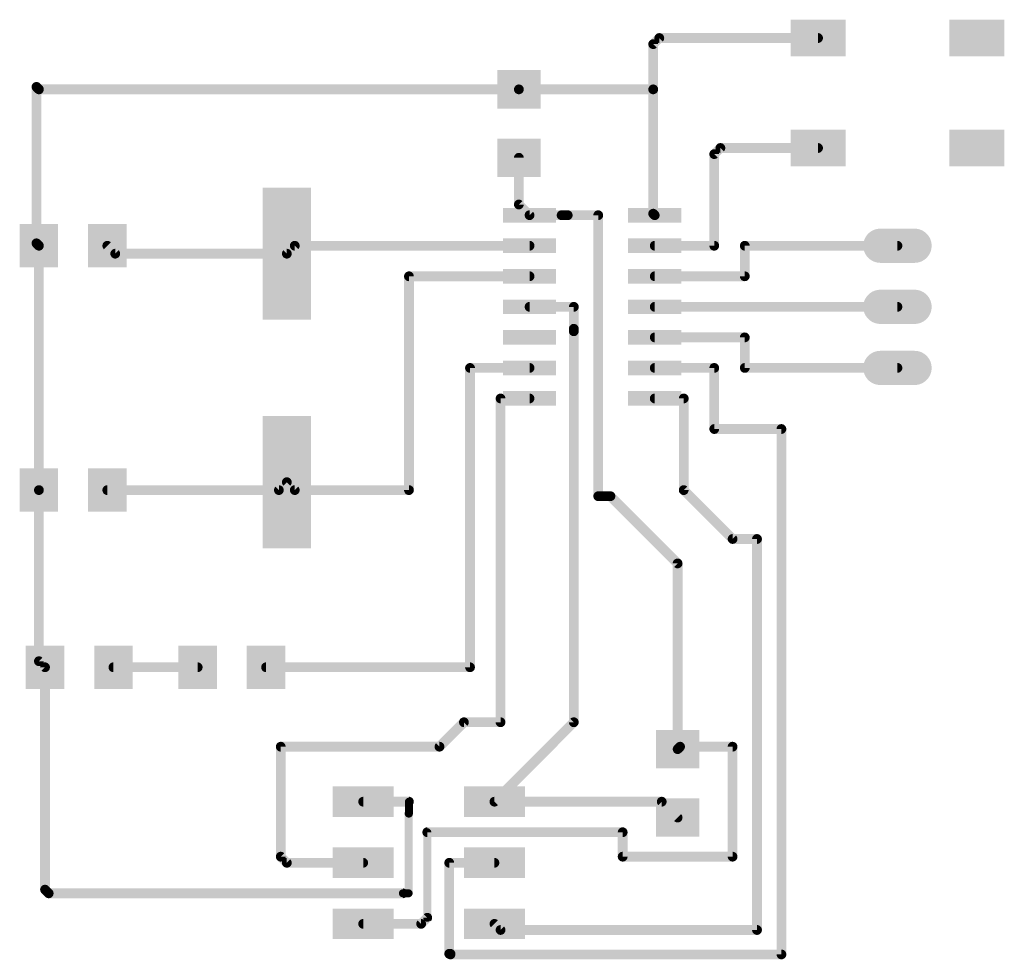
# Model space of a CAD drawing. Extents: x 63.8 to 104.8, y 23.7 to 62.7.
import ezdxf

# ---------------------------------------------------------------- set-up
doc = ezdxf.new("R2010")
doc.units = 0
doc.layers.add('1', color=12, linetype='CONTINUOUS')
doc.layers.add('17', color=110, linetype='CONTINUOUS')

# ---------------------------------------------------------------- blocks, each defined once
blk = doc.blocks.new('RECT')
blk.add_solid([(-0.5, -0.5), (0.5, -0.5), (-0.5, 0.5), (0.5, 0.5)])
blk = doc.blocks.new('LONGP100')
at = {"const_width": 1}
blk.add_lwpolyline([(-0.5, 0), (0.5, 0)], dxfattribs=at)
at = {"const_width": 0.5}
for points in [[(-0.5, 0.25, 1), (-0.5, -0.25)], [(0.5, -0.25, 1), (0.5, 0.25)]]:
    blk.add_lwpolyline(points, format="xyb", dxfattribs=at)

msp = doc.modelspace()

# ---------------------------------------------------------------- linework, layer by layer
at = {"layer": '1'}
for points, const_width in [([(90.17, 61.722), (90.424, 61.976)], 0.4064), ([(90.17, 61.722), (90.17, 59.842)], 0.4064), ([(90.424, 61.976), (97.028, 61.976)], 0.4064), ([(64.618, 59.842), (64.516, 59.944)], 0.4064), ([(64.516, 59.944), (64.516, 53.442)], 0.4064), ([(84.582, 59.842), (64.618, 59.842)], 0.4064), ([(90.17, 59.842), (84.582, 59.842)], 0.4064), ([(90.17, 54.6735), (90.17, 59.842)], 0.4064), ([(92.964, 57.404), (92.71, 57.15)], 0.4064), ([(92.71, 57.15), (92.71, 53.34)], 0.4064), ([(97.028, 57.404), (92.964, 57.404)], 0.4064), ([(84.582, 56.998), (84.582, 55.0545)], 0.4064), ([(84.582, 55.0545), (85.0265, 54.61)], 0.4064), ([(85.0265, 54.61), (86.36, 54.61)], 0.4064), ([(86.36, 54.61), (86.614, 54.61)], 0.4064), ([(86.614, 54.61), (87.884, 54.61)], 0.4064), ([(87.884, 54.61), (87.884, 42.926)], 0.4064), ([(90.17, 54.6735), (90.2335, 54.61)], 0.4064), ([(64.516, 53.442), (64.618, 53.34)], 0.4064), ([(64.618, 53.34), (64.618, 43.18)], 0.4064), ([(67.792, 53.01), (67.462, 53.34)], 0.4064), ([(75.26, 53.34), (74.93, 53.01)], 0.4064), ([(85.0265, 53.34), (75.26, 53.34)], 0.4064), ([(92.71, 53.34), (90.2335, 53.34)], 0.4064), ([(93.98, 52.07), (93.98, 53.34)], 0.4064), ([(93.98, 53.34), (100.33, 53.34)], 0.4064), ([(74.93, 53.01), (67.792, 53.01)], 0.4064), ([(85.0265, 52.07), (80.01, 52.07)], 0.4064), ([(80.01, 52.07), (80.01, 43.18)], 0.4064), ([(90.2335, 52.07), (93.98, 52.07)], 0.4064), ([(85.0265, 50.8), (86.868, 50.8)], 0.4064), ([(86.868, 50.8), (86.868, 49.8885)], 0.4064), ([(90.2335, 50.8), (100.33, 50.8)], 0.4064), ([(86.868, 49.8885), (86.868, 49.784)], 0.4064), ([(86.868, 49.784), (86.868, 33.528)], 0.4064), ([(90.2335, 49.53), (93.98, 49.53)], 0.4064), ([(93.98, 49.53), (93.98, 48.26)], 0.4064), ([(85.0265, 48.26), (82.55, 48.26)], 0.4064), ([(82.55, 48.26), (82.55, 35.814)], 0.4064), ([(90.2335, 48.26), (92.71, 48.26)], 0.4064), ([(92.71, 48.26), (92.71, 45.72)], 0.4064), ([(93.98, 48.26), (100.33, 48.26)], 0.4064), ([(83.82, 46.99), (85.0265, 46.99)], 0.4064), ([(83.82, 33.528), (83.82, 46.99)], 0.4064), ([(90.2335, 46.99), (91.44, 46.99)], 0.4064), ([(91.44, 46.99), (91.44, 43.18)], 0.4064), ([(92.71, 45.72), (95.504, 45.72)], 0.4064), ([(95.504, 23.876), (95.504, 45.72)], 0.4064), ([(74.93, 43.51), (74.6, 43.18)], 0.4064), ([(75.26, 43.18), (74.93, 43.51)], 0.4064), ([(64.618, 43.18), (64.618, 36.068)], 0.4064), ([(74.6, 43.18), (67.462, 43.18)], 0.4064), ([(80.01, 43.18), (75.26, 43.18)], 0.4064), ([(87.884, 42.926), (88.392, 42.926)], 0.4064), ([(88.392, 42.926), (91.186, 40.132)], 0.4064), ([(91.44, 43.18), (93.472, 41.148)], 0.4064), ([(93.472, 41.148), (94.488, 41.148)], 0.4064), ([(94.488, 41.148), (94.488, 24.892)], 0.4064), ([(91.186, 40.132), (91.186, 32.41)], 0.4064), ([(64.618, 36.068), (64.872, 35.814)], 0.4064), ([(64.872, 35.814), (64.872, 26.568)], 0.4064), ([(67.716, 35.814), (71.222, 35.814)], 0.4064), ([(82.55, 35.814), (74.066, 35.814)], 0.4064), ([(82.296, 33.528), (81.28, 32.512)], 0.4064), ([(82.296, 33.528), (83.82, 33.528)], 0.4064), ([(86.868, 33.528), (83.566, 30.226)], 0.4064), ([(81.28, 32.512), (74.676, 32.512)], 0.4064), ([(74.676, 32.512), (74.676, 27.94)], 0.4064), ([(91.288, 32.512), (91.186, 32.41)], 0.4064), ([(93.472, 32.512), (91.288, 32.512)], 0.4064), ([(93.472, 27.94), (93.472, 32.512)], 0.4064), ([(78.106, 30.226), (80.01, 30.226)], 0.4064), ([(80.01, 30.226), (80.01, 29.7307)], 0.3302), ([(83.566, 30.226), (90.526, 30.226)], 0.4064), ([(90.526, 30.226), (91.186, 29.566)], 0.4064), ([(80.01, 29.7307), (79.9973, 29.7307)], 0.3302), ([(79.9973, 29.7307), (79.9973, 26.416)], 0.3302), ([(80.772, 28.956), (88.9, 28.956)], 0.4064), ([(80.772, 25.4), (80.772, 28.956)], 0.3302), ([(88.9, 28.956), (88.9, 27.94)], 0.4064), ([(74.676, 27.94), (74.93, 27.686)], 0.4064), ([(74.93, 27.686), (78.106, 27.686)], 0.4064), ([(83.566, 27.686), (81.6864, 27.686)], 0.4064), ([(81.6864, 27.686), (81.6864, 23.9014)], 0.4064), ([(88.9, 27.94), (93.472, 27.94)], 0.4064), ([(64.872, 26.568), (65.024, 26.416)], 0.4064), ([(79.756, 26.416), (65.024, 26.416)], 0.4064), ([(79.9973, 26.416), (79.756, 26.416)], 0.3302), ([(80.518, 25.146), (80.772, 25.4)], 0.4064), ([(78.106, 25.146), (80.518, 25.146)], 0.4064), ([(83.82, 24.892), (83.566, 25.146)], 0.4064), ([(94.488, 24.892), (83.82, 24.892)], 0.4064), ([(81.6864, 23.9014), (81.7372, 23.9014)], 0.4064), ([(81.7372, 23.9014), (81.7372, 23.876)], 0.4064), ([(81.7372, 23.876), (95.504, 23.876)], 0.4064)]:
    msp.add_lwpolyline(points, dxfattribs=dict(at, const_width=const_width))
for points, const_width in [([(90.2716, 61.722, 1), (90.0684, 61.722)], 0.2032), ([(90.0982, 61.7938, 1), (90.2418, 61.6502)], 0.2032), ([(90.424, 62.0776, 1), (90.424, 61.8744)], 0.2032), ([(90.4958, 61.9042, 1), (90.3522, 62.0478)], 0.2032), ([(97.028, 61.8744, 1), (97.028, 62.0776)], 0.2032), ([(64.6176, 59.944, 1), (64.4144, 59.944)], 0.2032), ([(64.5878, 60.0158, 1), (64.4442, 59.8722)], 0.2032), ([(64.618, 59.9436, 1), (64.618, 59.7404)], 0.2032), ([(64.5462, 59.7702, 1), (64.6898, 59.9138)], 0.2032), ([(84.582, 59.9436, 1), (84.582, 59.7404)], 0.2032), ([(84.582, 59.7404, 1), (84.582, 59.9436)], 0.2032), ([(90.2716, 59.842, 1), (90.0684, 59.842)], 0.2032), ([(90.0684, 59.842, 1), (90.2716, 59.842)], 0.2032), ([(90.17, 59.7404, 1), (90.17, 59.9436)], 0.2032), ([(92.8116, 57.15, 1), (92.6084, 57.15)], 0.2032), ([(92.964, 57.5056, 1), (92.964, 57.3024)], 0.2032), ([(93.0358, 57.3322, 1), (92.8922, 57.4758)], 0.2032), ([(97.028, 57.3024, 1), (97.028, 57.5056)], 0.2032), ([(84.6836, 56.998, 1), (84.4804, 56.998)], 0.2032), ([(92.6382, 57.2218, 1), (92.7818, 57.0782)], 0.2032), ([(84.4804, 55.0545, 1), (84.6836, 55.0545)], 0.2032), ([(84.6538, 55.1263, 1), (84.5102, 54.9827)], 0.2032), ([(85.0265, 54.7116, 1), (85.0265, 54.5084)], 0.2032), ([(84.9547, 54.5382, 1), (85.0983, 54.6818)], 0.2032), ([(86.36, 54.7116, 1), (86.36, 54.5084)], 0.2032), ([(86.36, 54.5084, 1), (86.36, 54.7116)], 0.2032), ([(86.614, 54.7116, 1), (86.614, 54.5084)], 0.2032), ([(86.614, 54.5084, 1), (86.614, 54.7116)], 0.2032), ([(87.9856, 54.61, 1), (87.7824, 54.61)], 0.2032), ([(87.884, 54.5084, 1), (87.884, 54.7116)], 0.2032), ([(90.0684, 54.6735, 1), (90.2716, 54.6735)], 0.2032), ([(90.2418, 54.7453, 1), (90.0982, 54.6017)], 0.2032), ([(90.1617, 54.5382, 1), (90.3053, 54.6818)], 0.2032), ([(64.4144, 53.442, 1), (64.6176, 53.442)], 0.2032), ([(64.5878, 53.5138, 1), (64.4442, 53.3702)], 0.2032), ([(64.7196, 53.34, 1), (64.5164, 53.34)], 0.2032), ([(64.5462, 53.2682, 1), (64.6898, 53.4118)], 0.2032), ([(67.5338, 53.4118, 1), (67.3902, 53.2682)], 0.2032), ([(75.26, 53.4416, 1), (75.26, 53.2384)], 0.2032), ([(75.3318, 53.2682, 1), (75.1882, 53.4118)], 0.2032), ([(85.0265, 53.2384, 1), (85.0265, 53.4416)], 0.2032), ([(90.2335, 53.4416, 1), (90.2335, 53.2384)], 0.2032), ([(92.6084, 53.34, 1), (92.8116, 53.34)], 0.2032), ([(92.71, 53.2384, 1), (92.71, 53.4416)], 0.2032), ([(94.0816, 53.34, 1), (93.8784, 53.34)], 0.2032), ([(93.98, 53.4416, 1), (93.98, 53.2384)], 0.2032), ([(100.33, 53.2384, 1), (100.33, 53.4416)], 0.2032), ([(67.792, 53.1116, 1), (67.792, 52.9084)], 0.2032), ([(67.7202, 52.9382, 1), (67.8638, 53.0818)], 0.2032), ([(74.8582, 53.0818, 1), (75.0018, 52.9382)], 0.2032), ([(74.93, 52.9084, 1), (74.93, 53.1116)], 0.2032), ([(80.01, 52.1716, 1), (80.01, 51.9684)], 0.2032), ([(80.1116, 52.07, 1), (79.9084, 52.07)], 0.2032), ([(85.0265, 51.9684, 1), (85.0265, 52.1716)], 0.2032), ([(90.2335, 52.1716, 1), (90.2335, 51.9684)], 0.2032), ([(93.8784, 52.07, 1), (94.0816, 52.07)], 0.2032), ([(93.98, 51.9684, 1), (93.98, 52.1716)], 0.2032), ([(85.0265, 50.9016, 1), (85.0265, 50.6984)], 0.2032), ([(86.9696, 50.8, 1), (86.7664, 50.8)], 0.2032), ([(86.868, 50.6984, 1), (86.868, 50.9016)], 0.2032), ([(90.2335, 50.9016, 1), (90.2335, 50.6984)], 0.2032), ([(100.33, 50.6984, 1), (100.33, 50.9016)], 0.2032), ([(86.9696, 49.8885, 1), (86.7664, 49.8885)], 0.2032), ([(86.7664, 49.8885, 1), (86.9696, 49.8885)], 0.2032), ([(86.9696, 49.784, 1), (86.7664, 49.784)], 0.2032), ([(86.7664, 49.784, 1), (86.9696, 49.784)], 0.2032), ([(90.2335, 49.6316, 1), (90.2335, 49.4284)], 0.2032), ([(94.0816, 49.53, 1), (93.8784, 49.53)], 0.2032), ([(93.98, 49.4284, 1), (93.98, 49.6316)], 0.2032), ([(82.55, 48.3616, 1), (82.55, 48.1584)], 0.2032), ([(82.6516, 48.26, 1), (82.4484, 48.26)], 0.2032), ([(85.0265, 48.1584, 1), (85.0265, 48.3616)], 0.2032), ([(90.2335, 48.3616, 1), (90.2335, 48.1584)], 0.2032), ([(92.8116, 48.26, 1), (92.6084, 48.26)], 0.2032), ([(92.71, 48.1584, 1), (92.71, 48.3616)], 0.2032), ([(93.98, 48.3616, 1), (93.98, 48.1584)], 0.2032), ([(93.8784, 48.26, 1), (94.0816, 48.26)], 0.2032), ([(100.33, 48.1584, 1), (100.33, 48.3616)], 0.2032), ([(83.82, 47.0916, 1), (83.82, 46.8884)], 0.2032), ([(83.9216, 46.99, 1), (83.7184, 46.99)], 0.2032), ([(85.0265, 46.8884, 1), (85.0265, 47.0916)], 0.2032), ([(90.2335, 47.0916, 1), (90.2335, 46.8884)], 0.2032), ([(91.5416, 46.99, 1), (91.3384, 46.99)], 0.2032), ([(91.44, 46.8884, 1), (91.44, 47.0916)], 0.2032), ([(92.71, 45.8216, 1), (92.71, 45.6184)], 0.2032), ([(95.6056, 45.72, 1), (95.4024, 45.72)], 0.2032), ([(95.504, 45.6184, 1), (95.504, 45.8216)], 0.2032), ([(92.6084, 45.72, 1), (92.8116, 45.72)], 0.2032), ([(75.0018, 43.5818, 1), (74.8582, 43.4382)], 0.2032), ([(75.0018, 43.4382, 1), (74.8582, 43.5818)], 0.2032), ([(64.7196, 43.18, 1), (64.5164, 43.18)], 0.2032), ([(64.5164, 43.18, 1), (64.7196, 43.18)], 0.2032), ([(67.462, 43.2816, 1), (67.462, 43.0784)], 0.2032), ([(74.5282, 43.2518, 1), (74.6718, 43.1082)], 0.2032), ([(74.6, 43.0784, 1), (74.6, 43.2816)], 0.2032), ([(75.26, 43.2816, 1), (75.26, 43.0784)], 0.2032), ([(75.1882, 43.1082, 1), (75.3318, 43.2518)], 0.2032), ([(79.9084, 43.18, 1), (80.1116, 43.18)], 0.2032), ([(80.01, 43.0784, 1), (80.01, 43.2816)], 0.2032), ([(87.884, 43.0276, 1), (87.884, 42.8244)], 0.2032), ([(87.7824, 42.926, 1), (87.9856, 42.926)], 0.2032), ([(88.4638, 42.9978, 1), (88.3202, 42.8542)], 0.2032), ([(88.392, 42.8244, 1), (88.392, 43.0276)], 0.2032), ([(91.3384, 43.18, 1), (91.5416, 43.18)], 0.2032), ([(91.5118, 43.2518, 1), (91.3682, 43.1082)], 0.2032), ([(93.472, 41.2496, 1), (93.472, 41.0464)], 0.2032), ([(93.4002, 41.0762, 1), (93.5438, 41.2198)], 0.2032), ([(94.5896, 41.148, 1), (94.3864, 41.148)], 0.2032), ([(94.488, 41.0464, 1), (94.488, 41.2496)], 0.2032), ([(91.2876, 40.132, 1), (91.0844, 40.132)], 0.2032), ([(91.1142, 40.0602, 1), (91.2578, 40.2038)], 0.2032), ([(64.5164, 36.068, 1), (64.7196, 36.068)], 0.2032), ([(64.6898, 36.1398, 1), (64.5462, 35.9962)], 0.2032), ([(64.9736, 35.814, 1), (64.7704, 35.814)], 0.2032), ([(64.8002, 35.7422, 1), (64.9438, 35.8858)], 0.2032), ([(67.716, 35.9156, 1), (67.716, 35.7124)], 0.2032), ([(71.222, 35.7124, 1), (71.222, 35.9156)], 0.2032), ([(74.066, 35.9156, 1), (74.066, 35.7124)], 0.2032), ([(82.4484, 35.814, 1), (82.6516, 35.814)], 0.2032), ([(82.55, 35.7124, 1), (82.55, 35.9156)], 0.2032), ([(82.296, 33.6296, 1), (82.296, 33.4264)], 0.2032), ([(82.3678, 33.4562, 1), (82.2242, 33.5998)], 0.2032), ([(83.7184, 33.528, 1), (83.9216, 33.528)], 0.2032), ([(83.82, 33.4264, 1), (83.82, 33.6296)], 0.2032), ([(86.7664, 33.528, 1), (86.9696, 33.528)], 0.2032), ([(86.9398, 33.4562, 1), (86.7962, 33.5998)], 0.2032), ([(74.676, 32.6136, 1), (74.676, 32.4104)], 0.2032), ([(74.7776, 32.512, 1), (74.5744, 32.512)], 0.2032), ([(81.2082, 32.5838, 1), (81.3518, 32.4402)], 0.2032), ([(81.28, 32.4104, 1), (81.28, 32.6136)], 0.2032), ([(91.0844, 32.41, 1), (91.2876, 32.41)], 0.2032), ([(91.1142, 32.4818, 1), (91.2578, 32.3382)], 0.2032), ([(91.288, 32.6136, 1), (91.288, 32.4104)], 0.2032), ([(91.3598, 32.4402, 1), (91.2162, 32.5838)], 0.2032), ([(93.5736, 32.512, 1), (93.3704, 32.512)], 0.2032), ([(93.472, 32.4104, 1), (93.472, 32.6136)], 0.2032), ([(78.106, 30.3276, 1), (78.106, 30.1244)], 0.2032), ([(80.0926, 30.226, 1), (79.9275, 30.226)], 0.1651), ([(80.01, 30.1244, 1), (80.01, 30.3276)], 0.2032), ([(83.566, 30.3276, 1), (83.566, 30.1244)], 0.2032), ([(83.4942, 30.2978, 1), (83.6378, 30.1542)], 0.2032), ([(90.5978, 30.2978, 1), (90.4542, 30.1542)], 0.2032), ([(90.526, 30.1244, 1), (90.526, 30.3276)], 0.2032), ([(79.9973, 29.8133, 1), (79.9973, 29.6482)], 0.1651), ([(80.0799, 29.7307, 1), (79.9148, 29.7307)], 0.1651), ([(79.9275, 29.7307, 1), (80.0926, 29.7307)], 0.1651), ([(80.01, 29.6482, 1), (80.01, 29.8133)], 0.1651), ([(91.1142, 29.4942, 1), (91.2578, 29.6378)], 0.2032), ([(80.772, 29.0576, 1), (80.772, 28.8544)], 0.2032), ([(80.8546, 28.956, 1), (80.6895, 28.956)], 0.1651), ([(89.0016, 28.956, 1), (88.7984, 28.956)], 0.2032), ([(88.9, 28.8544, 1), (88.9, 29.0576)], 0.2032), ([(74.5744, 27.94, 1), (74.7776, 27.94)], 0.2032), ([(74.7478, 28.0118, 1), (74.6042, 27.8682)], 0.2032), ([(74.93, 27.7876, 1), (74.93, 27.5844)], 0.2032), ([(74.8582, 27.6142, 1), (75.0018, 27.7578)], 0.2032), ([(78.106, 27.5844, 1), (78.106, 27.7876)], 0.2032), ([(81.6864, 27.7876, 1), (81.6864, 27.5844)], 0.2032), ([(81.788, 27.686, 1), (81.5848, 27.686)], 0.2032), ([(83.566, 27.5844, 1), (83.566, 27.7876)], 0.2032), ([(88.9, 28.0416, 1), (88.9, 27.8384)], 0.2032), ([(88.7984, 27.94, 1), (89.0016, 27.94)], 0.2032), ([(93.3704, 27.94, 1), (93.5736, 27.94)], 0.2032), ([(93.472, 27.8384, 1), (93.472, 28.0416)], 0.2032), ([(64.7704, 26.568, 1), (64.9736, 26.568)], 0.2032), ([(64.9438, 26.6398, 1), (64.8002, 26.4962)], 0.2032), ([(65.024, 26.5176, 1), (65.024, 26.3144)], 0.2032), ([(64.9522, 26.3442, 1), (65.0958, 26.4878)], 0.2032), ([(79.756, 26.4986, 1), (79.756, 26.3334)], 0.1651), ([(79.756, 26.3144, 1), (79.756, 26.5176)], 0.2032), ([(79.9148, 26.416, 1), (80.0799, 26.416)], 0.1651), ([(79.9973, 26.3334, 1), (79.9973, 26.4986)], 0.1651), ([(80.8438, 25.3282, 1), (80.7002, 25.4718)], 0.2032), ([(80.6895, 25.4, 1), (80.8546, 25.4)], 0.1651), ([(78.106, 25.2476, 1), (78.106, 25.0444)], 0.2032), ([(80.4462, 25.2178, 1), (80.5898, 25.0742)], 0.2032), ([(80.518, 25.0444, 1), (80.518, 25.2476)], 0.2032), ([(83.6378, 25.2178, 1), (83.4942, 25.0742)], 0.2032), ([(83.82, 24.9936, 1), (83.82, 24.7904)], 0.2032), ([(83.7482, 24.8202, 1), (83.8918, 24.9638)], 0.2032), ([(94.3864, 24.892, 1), (94.5896, 24.892)], 0.2032), ([(94.488, 24.7904, 1), (94.488, 24.9936)], 0.2032), ([(81.6864, 24.003, 1), (81.6864, 23.7998)], 0.2032), ([(81.5848, 23.9014, 1), (81.788, 23.9014)], 0.2032), ([(81.8388, 23.9014, 1), (81.6356, 23.9014)], 0.2032), ([(81.7372, 23.9776, 1), (81.7372, 23.7744)], 0.2032), ([(81.6356, 23.876, 1), (81.8388, 23.876)], 0.2032), ([(81.7372, 23.7998, 1), (81.7372, 24.003)], 0.2032), ([(95.4024, 23.876, 1), (95.6056, 23.876)], 0.2032), ([(95.504, 23.7744, 1), (95.504, 23.9776)], 0.2032)]:
    msp.add_lwpolyline(points, format="xyb", dxfattribs=dict(at, const_width=const_width))

# ---------------------------------------------------------------- block references
for p, xscale, yscale, rotation in [((97.028, 61.976), 2.286, 1.524, 180), ((103.632, 61.976), 2.286, 1.524, 180), ((84.582, 59.842), 1.6, 1.803, 270), ((97.028, 57.404), 2.286, 1.524, 180), ((103.632, 57.404), 2.286, 1.524, 180), ((84.582, 56.998), 1.6, 1.803, 270), ((74.93, 53.01), 5.5, 2, 270), ((85.0265, 54.61), 0.6096, 2.2098, 270), ((90.2335, 54.61), 0.6096, 2.2098, 270), ((85.0265, 53.34), 0.6096, 2.2098, 270), ((90.2335, 53.34), 0.6096, 2.2098, 270), ((85.0265, 52.07), 0.6096, 2.2098, 270), ((90.2335, 52.07), 0.6096, 2.2098, 270), ((85.0265, 50.8), 0.6096, 2.2098, 270), ((90.2335, 50.8), 0.6096, 2.2098, 270), ((85.0265, 49.53), 0.6096, 2.2098, 270), ((90.2335, 49.53), 0.6096, 2.2098, 270), ((85.0265, 48.26), 0.6096, 2.2098, 270), ((90.2335, 48.26), 0.6096, 2.2098, 270), ((85.0265, 46.99), 0.6096, 2.2098, 270), ((90.2335, 46.99), 0.6096, 2.2098, 270), ((74.93, 43.51), 5.5, 2, 270), ((71.222, 35.814), 1.6, 1.803, 180), ((74.066, 35.814), 1.6, 1.803, 180), ((91.186, 32.41), 1.6, 1.803, 90), ((78.106, 30.226), 2.54, 1.27, 180), ((83.566, 30.226), 2.54, 1.27, 180), ((91.186, 29.566), 1.6, 1.803, 90), ((78.106, 27.686), 2.54, 1.27, 180), ((83.566, 27.686), 2.54, 1.27, 180), ((78.106, 25.146), 2.54, 1.27, 180), ((83.566, 25.146), 2.54, 1.27, 180)]:
    msp.add_blockref('RECT', p, dxfattribs=dict(at, xscale=xscale, yscale=yscale, rotation=rotation))
at = {"layer": '1', "xscale": 1.6, "yscale": 1.803}
for p in [(64.618, 53.34), (67.462, 53.34), (64.618, 43.18), (67.462, 43.18), (64.872, 35.814), (67.716, 35.814)]:
    msp.add_blockref('RECT', p, dxfattribs=at)
at = {"layer": '17', "xscale": 1.4224, "yscale": 1.4224, "rotation": 180}
for p in [(100.33, 53.34), (100.33, 50.8), (100.33, 48.26)]:
    msp.add_blockref('LONGP100', p, dxfattribs=at)

doc.saveas('drawing.dxf')
